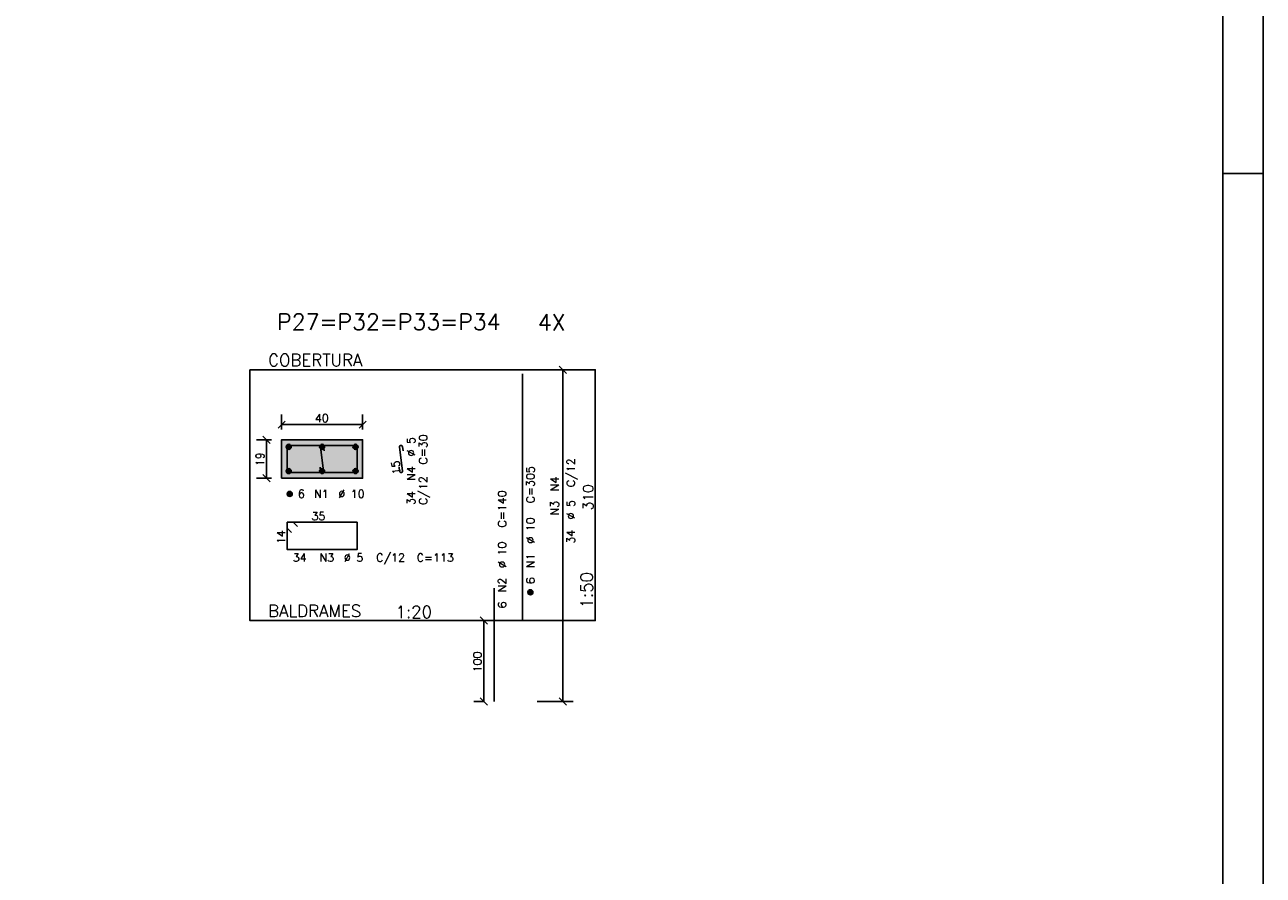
# Model space of a CAD drawing. Extents: x 0 to 116, y 0 to 84.
# Tile 21 of 22: x 85 to 116, y 42 to 63. Entities that reach past the tile are written whole.
import ezdxf

# ---------------------------------------------------------------- set-up
doc = ezdxf.new("R2010")
doc.units = 0
doc.linetypes.add('ESTILO_TQS_0002', pattern=[0.4, 0.1, -0.3])
for name, color, linetype in [('1', 7, 'CONTINUOUS'), ('12', 12, 'CONTINUOUS'), ('14', 14, 'CONTINUOUS'), ('2', 2, 'CONTINUOUS'), ('3', 3, 'CONTINUOUS'), ('4', 4, 'CONTINUOUS'), ('5', 3, 'CONTINUOUS')]:
    doc.layers.add(name, color=color, linetype=linetype)
doc.styles.get("Standard").update_dxf_attribs({"font": 'ROMANS.SHX'})

msp = doc.modelspace()

# ---------------------------------------------------------------- linework, layer by layer
at = {"layer": '1', "linetype": 'CONTINUOUS'}
for p, q in [((116, 0), (116, 84.099998)), ((115, 59.400002), (116, 59.400002))]:
    msp.add_line(p, q, dxfattribs=at)
msp.add_lwpolyline([(90.958634, 54.54615), (90.958634, 48.34615), (99.491134, 48.34615), (99.491134, 54.54615), (90.958634, 54.54615)], dxfattribs=at)
at = {"layer": '1', "linetype": 'ESTILO_TQS_0002'}
msp.add_lwpolyline([(91.743634, 51.865344), (93.743634, 51.865344), (93.743634, 52.815344), (91.743634, 52.815344), (91.743634, 51.865344)], dxfattribs=at)
at = {"layer": '12', "linetype": 'CONTINUOUS'}
msp.add_lwpolyline([(2.5, 1), (115, 1), (115, 83.099998), (2.5, 83.099998), (2.5, 1)], dxfattribs=at)
at = {"layer": '14', "linetype": 'CONTINUOUS'}
for points in [[(91.743634, 51.865344), (93.743634, 51.865344), (93.743634, 52.815344)], [(91.743634, 51.865344), (93.743634, 52.815344), (91.743634, 52.815344)], [(91.743634, 51.865344), (91.743634, 52.815344), (91.743634, 51.865344)]]:
    msp.add_solid(points, dxfattribs=at)
at = {"layer": '2', "linetype": 'CONTINUOUS'}
for p, q in [((98.779522, 54.457762), (98.602745, 54.634538)), ((98.691134, 46.34615), (98.691134, 54.54615)), ((98.691134, 54.54615), (98.691134, 54.54615)), ((91.655245, 53.101956), (91.832022, 53.278733)), ((91.743634, 53.065344), (91.743634, 53.440344)), ((93.655245, 53.101956), (93.832022, 53.278733)), ((93.743634, 53.065344), (93.743634, 53.440344)), ((91.743634, 53.190344), (93.743634, 53.190344)), ((91.493634, 52.815344), (91.118634, 52.815344)), ((91.457022, 52.726956), (91.280245, 52.903733)), ((91.368634, 51.865344), (91.368634, 52.815344)), ((91.743634, 52.815344), (91.743634, 52.815344)), ((91.743634, 52.815344), (91.743634, 52.815344)), ((93.743634, 52.815344), (93.743634, 52.815344)), ((91.493634, 51.865344), (91.118634, 51.865344)), ((91.457022, 51.776956), (91.280245, 51.953733)), ((91.743634, 51.865344), (91.743634, 51.865344)), ((96.829522, 48.257762), (96.652745, 48.434538)), ((96.741134, 48.34615), (96.491134, 48.34615)), ((96.741134, 46.34615), (96.741134, 48.34615)), ((96.991134, 48.34615), (96.991134, 48.34615)), ((96.741134, 46.34615), (96.491134, 46.34615)), ((96.829522, 46.257762), (96.652745, 46.434538)), ((96.991134, 46.34615), (96.991134, 46.34615)), ((96.991134, 46.34615), (96.991134, 46.34615)), ((98.949223, 46.34615), (98.054761, 46.34615)), ((98.779522, 46.257762), (98.602745, 46.434538))]:
    msp.add_line(p, q, dxfattribs=at)
msp.add_lwpolyline([(91.743634, 51.865344), (93.743634, 51.865344), (93.743634, 52.815344), (91.743634, 52.815344), (91.743634, 51.865344)], dxfattribs=at)
at = {"layer": '3', "linetype": 'CONTINUOUS'}
for p, q in [((91.856789, 52.631533), (91.927444, 52.702187)), ((91.856798, 52.649219), (91.909814, 52.702236)), ((91.860465, 52.617531), (91.941472, 52.698538)), ((91.866515, 52.605903), (91.953105, 52.692493)), ((91.874462, 52.596173), (91.962841, 52.684552)), ((91.884195, 52.588228), (91.970793, 52.674826)), ((91.895832, 52.582187), (91.976792, 52.663147)), ((91.909806, 52.578484), (91.980526, 52.649204)), ((92.681789, 52.631533), (92.752444, 52.702187)), ((92.681798, 52.649219), (92.734814, 52.702236)), ((92.685465, 52.617531), (92.766472, 52.698538)), ((92.691515, 52.605903), (92.778105, 52.692493)), ((92.699462, 52.596173), (92.787841, 52.684552)), ((92.709195, 52.588228), (92.795793, 52.674826)), ((92.720832, 52.582187), (92.801792, 52.663147)), ((92.734806, 52.578484), (92.805526, 52.649204)), ((93.506789, 52.631533), (93.577444, 52.702187)), ((93.506798, 52.649219), (93.559814, 52.702236)), ((93.510465, 52.617531), (93.591472, 52.698538)), ((93.516515, 52.605903), (93.603105, 52.692493)), ((93.524462, 52.596173), (93.612841, 52.684552)), ((93.534195, 52.588228), (93.620793, 52.674826)), ((93.545832, 52.582187), (93.626792, 52.663147)), ((93.559806, 52.578484), (93.630526, 52.649204)), ((91.927511, 52.578511), (91.980531, 52.631531)), ((92.752511, 52.578511), (92.805531, 52.631531)), ((93.577511, 52.578511), (93.630531, 52.631531)), ((91.856789, 52.031533), (91.927444, 52.102187)), ((91.856798, 52.049219), (91.909814, 52.102236)), ((91.860465, 52.017531), (91.941472, 52.098538)), ((91.866515, 52.005903), (91.953105, 52.092493)), ((91.874462, 51.996173), (91.962841, 52.084552)), ((91.884195, 51.988228), (91.970793, 52.074826)), ((91.895832, 51.982187), (91.976792, 52.063147)), ((91.909806, 51.978484), (91.980526, 52.049204)), ((91.927511, 51.978511), (91.980531, 52.031531)), ((92.681789, 52.031533), (92.752444, 52.102187)), ((92.681798, 52.049219), (92.734814, 52.102236)), ((92.685465, 52.017531), (92.766472, 52.098538)), ((92.691515, 52.005903), (92.778105, 52.092493)), ((92.699462, 51.996173), (92.787841, 52.084552)), ((92.709195, 51.988228), (92.795793, 52.074826)), ((92.720832, 51.982187), (92.801792, 52.063147)), ((92.734806, 51.978484), (92.805526, 52.049204)), ((92.752511, 51.978511), (92.805531, 52.031531)), ((93.506789, 52.031533), (93.577444, 52.102187)), ((93.506798, 52.049219), (93.559814, 52.102236)), ((93.510465, 52.017531), (93.591472, 52.098538)), ((93.516515, 52.005903), (93.603105, 52.092493)), ((93.524462, 51.996173), (93.612841, 52.084552)), ((93.534195, 51.988228), (93.620793, 52.074826)), ((93.545832, 51.982187), (93.626792, 52.063147)), ((93.559806, 51.978484), (93.630526, 52.049204)), ((93.577511, 51.978511), (93.630531, 52.031531)), ((91.881789, 51.468145), (91.952444, 51.538799)), ((91.881798, 51.485831), (91.934814, 51.538847)), ((91.885465, 51.454142), (91.966472, 51.535149)), ((91.891515, 51.442515), (91.978105, 51.529105)), ((91.899462, 51.432784), (91.987841, 51.521164)), ((91.909195, 51.42484), (91.995793, 51.511438)), ((91.920832, 51.418799), (92.001792, 51.499759)), ((91.934806, 51.415095), (92.005526, 51.485815)), ((91.952511, 51.415123), (92.005531, 51.468142)), ((97.829289, 49.037339), (97.899944, 49.107993)), ((97.829298, 49.055025), (97.882314, 49.108042)), ((97.832965, 49.023337), (97.913972, 49.104343)), ((97.839015, 49.011709), (97.925605, 49.098299)), ((97.846962, 49.001978), (97.935341, 49.090358)), ((97.856695, 48.994034), (97.943293, 49.080632)), ((97.868332, 48.987993), (97.949292, 49.068953)), ((97.882306, 48.98429), (97.953026, 49.05501)), ((97.900011, 48.984317), (97.953031, 49.037337))]:
    msp.add_line(p, q, dxfattribs=at)
for centre in [(91.918634, 52.640344), (92.743634, 52.640344), (93.568634, 52.640344), (91.918634, 52.040344), (92.743634, 52.040344), (93.568634, 52.040344), (91.943634, 51.476956), (97.891134, 49.04615)]:
    msp.add_circle(centre, 0.0625, dxfattribs=at)
at = {"layer": '4', "linetype": 'CONTINUOUS'}
for p, q in [((97.691134, 48.34615), (97.691134, 54.44615)), ((96.991134, 46.34615), (96.991134, 49.14615))]:
    msp.add_line(p, q, dxfattribs=at)
for points in [[(91.881134, 52.677844), (91.881134, 52.002844), (93.606134, 52.002844), (93.606134, 52.677844), (91.881134, 52.677844)], [(92.694307, 52.134957), (92.70671, 52.035729), (92.711287, 52.02195), (92.720789, 52.010972), (92.733768, 52.004465), (92.748249, 52.003421), (92.762027, 52.007998), (92.773006, 52.017499), (92.779512, 52.030478), (92.780557, 52.04496), (92.70671, 52.635729), (92.707755, 52.65021), (92.714261, 52.663189), (92.72524, 52.67269), (92.739018, 52.677267), (92.753499, 52.676223), (92.766479, 52.669716), (92.77598, 52.658738), (92.780557, 52.64496), (92.79296, 52.545732)], [(94.643634, 52.134957), (94.656037, 52.035729), (94.660614, 52.02195), (94.670115, 52.010972), (94.683094, 52.004465), (94.697575, 52.003421), (94.711354, 52.007998), (94.722332, 52.017499), (94.728839, 52.030478), (94.729883, 52.04496), (94.656037, 52.635729), (94.657081, 52.65021), (94.663588, 52.663189), (94.674566, 52.67269), (94.688345, 52.677267), (94.702826, 52.676223), (94.715805, 52.669716), (94.725306, 52.658738), (94.729883, 52.64496), (94.742287, 52.545732)], [(92.1372, 50.67089), (92.031134, 50.776956), (91.881134, 50.776956), (91.881134, 50.101956), (93.606134, 50.101956), (93.606134, 50.776956), (91.881134, 50.776956), (91.881134, 50.626956), (91.9872, 50.52089)]]:
    msp.add_lwpolyline(points, dxfattribs=at)

# ---------------------------------------------------------------- texts
at = {"layer": '1', "linetype": 'CONTINUOUS'}
for s, height, p in [('4X', 0.4, (98.076058, 55.516424)), ('COBERTURA ', 0.3, (91.408634, 54.63615)), ('BALDRAMES ', 0.3, (91.408634, 48.43615))]:
    msp.add_text(s, height=height, dxfattribs=at).set_placement(p)
at = {"layer": '2', "linetype": 'CONTINUOUS'}
for s, height, p in [('1', 0.01, (99.481134, 54.54615)), ('40', 0.2, (92.563634, 53.250344)), ('6', 0.2, (92.143634, 51.376956)), ('N1', 0.2, (92.543634, 51.376956)), ('%%c 10', 0.2, (93.143634, 51.376956)), ('1:20', 0.3, (94.558634, 48.40615)), ('0', 0.01, (99.481134, 48.34615))]:
    msp.add_text(s, height=height, dxfattribs=at).set_placement(p)
for s, height, p in [('19', 0.2, (91.308634, 52.160344)), ('C/12', 0.2, (98.991134, 51.64615)), ('N4', 0.2, (98.591134, 51.54615)), ('310', 0.25, (99.441134, 51.07115)), ('N3', 0.2, (98.591134, 50.94615)), ('%%c 5', 0.2, (98.991134, 50.84615)), ('34', 0.2, (98.991134, 50.24615)), ('1:50', 0.3, (99.431134, 48.64615)), ('100', 0.2, (96.681134, 47.06615))]:
    msp.add_text(s, height=height, rotation=90, dxfattribs=at).set_placement(p)
at = {"layer": '3', "linetype": 'CONTINUOUS'}
for s, rotation, p in [('%%c 5', 90, (95.042287, 52.403421)), ('C=30', 90, (95.342287, 52.203421)), (' 15 ', 97.125016, (94.705651, 51.835705)), ('N4', 90, (95.042287, 51.803421)), ('C/12', 90, (95.342287, 51.203421)), ('C=305', 90, (97.991134, 51.24615)), ('34', 90, (95.042287, 51.203421)), ('C=140', 90, (97.291134, 50.64615)), ('%%c 10', 90, (97.991134, 50.24615)), (' 14 ', 90, (91.831134, 50.101956)), ('%%c 10', 90, (97.291134, 49.64615)), ('N1', 90, (97.991134, 49.64615)), ('N2', 90, (97.291134, 49.04615)), ('6', 90, (97.991134, 49.24615)), ('6', 90, (97.291134, 48.64615))]:
    msp.add_text(s, height=0.2, rotation=rotation, dxfattribs=at).set_placement(p)
for s, p in [(' 35 ', (92.343634, 50.826956)), (' 34', (91.881134, 49.801956)), ('N3', (92.681134, 49.801956)), ('%%c 5', (93.281134, 49.801956)), ('C/12', (94.081134, 49.801956)), ('C=113', (95.081134, 49.801956))]:
    msp.add_text(s, height=0.2, dxfattribs=at).set_placement(p)
at = {"layer": '5', "linetype": 'CONTINUOUS'}
msp.add_text('P27=P32=P33=P34', height=0.4, dxfattribs=at).set_placement((91.632688, 55.532314))

doc.saveas('drawing.dxf')
